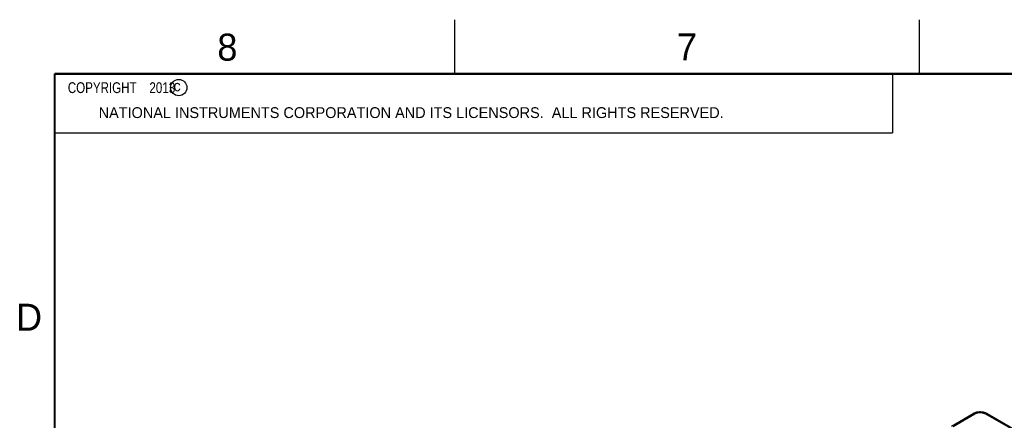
# Model space of a CAD drawing. Header units: inches. Extents: x 0 to 34, y 0 to 22.
# Tile 22 of 67: x 0.2 to 9.3, y 18.3 to 22. Entities that reach past the tile are written whole.
import ezdxf

# ---------------------------------------------------------------- set-up
doc = ezdxf.new("R2010")
doc.units = ezdxf.units.IN
doc.header["$LTSCALE"] = 1.87
doc.header["$MEASUREMENT"] = 0
doc.layers.get('0').update_dxf_attribs({"linetype": 'CONTINUOUS'})
doc.layers.add('DETAIL', color=7, linetype='CONTINUOUS')
doc.styles.get("Standard").update_dxf_attribs({"font": 'txt', "width": 0.8})
doc.styles.add('TEXTSTYLE_2', font='txt')

msp = doc.modelspace()

# ---------------------------------------------------------------- linework, layer by layer
at = {"color": 2, "linetype": 'CONTINUOUS'}
for p, q in [((4.2, 21.5), (4.2, 22)), ((8.5, 21.5), (8.5, 22)), ((0.5, 21.5), (8.25, 21.5)), ((0.5, 21.5), (0.5, 20.9531)), ((8.25, 21.5), (8.25, 20.9531)), ((0.5, 20.9531), (8.25, 20.9531))]:
    msp.add_line(p, q, dxfattribs=at)
at = {"color": 7, "linetype": 'CONTINUOUS'}
for p, q in [((8.7937, 18.2429), (8.9942, 18.3586)), ((8.8086, 18.2413), (9.0092, 18.3572)), ((9.1082, 18.3572), (11.4193, 17.0227)), ((9.1232, 18.3586), (11.4343, 17.0242))]:
    msp.add_line(p, q, dxfattribs=at)
at = {"color": 7, "linetype": 'CONTINUOUS', "const_width": 0.02}
for points in [[(0.5, 21.5), (0.5, 0.5)], [(33.5, 21.5), (0.5, 21.5)]]:
    msp.add_lwpolyline(points, dxfattribs=at)
at = {"color": 7, "linetype": 'CONTINUOUS'}
msp.add_lwpolyline([(9.1232, 18.3586), (9.1158, 18.3625), (9.1077, 18.366), (9.0992, 18.3688), (9.0905, 18.3711), (9.0815, 18.3728), (9.0724, 18.3739), (9.0633, 18.3744), (9.0541, 18.3744), (9.0449, 18.3739), (9.0358, 18.3728), (9.0269, 18.3711), (9.0181, 18.3688), (9.0097, 18.3659), (9.0016, 18.3625), (8.9942, 18.3586)], dxfattribs=at)
at = {"color": 2, "linetype": 'CONTINUOUS'}
msp.add_circle((1.6484, 21.3727), 0.0754, dxfattribs=at)
at = {"color": 7, "linetype": 'CONTINUOUS'}
for points, knots in [([(8.9942, 18.3586), (8.9947, 18.3589), (8.9957, 18.3594), (8.9974, 18.3599), (8.9992, 18.3601), (9.0011, 18.36), (9.0031, 18.3597), (9.0051, 18.3591), (9.0071, 18.3583), (9.0085, 18.3575), (9.0092, 18.3572)], [0, 0, 0, 0, 0.10801, 0.218057, 0.331994, 0.451352, 0.577274, 0.710491, 0.851406, 1, 1, 1, 1]), ([(9.0092, 18.3572), (9.0108, 18.3581), (9.0143, 18.3599), (9.0198, 18.3623), (9.0257, 18.3643), (9.0319, 18.366), (9.0384, 18.3673), (9.045, 18.3683), (9.0518, 18.3689), (9.0587, 18.3691), (9.0655, 18.3689), (9.0723, 18.3683), (9.079, 18.3673), (9.0854, 18.366), (9.0916, 18.3643), (9.0975, 18.3623), (9.1031, 18.3599), (9.1065, 18.3581), (9.1082, 18.3572)], [0, 0, 0, 0, 0.055838, 0.114179, 0.174782, 0.237352, 0.301546, 0.366989, 0.433278, 0.499995, 0.566712, 0.633002, 0.698447, 0.762643, 0.825215, 0.885819, 0.944161, 1, 1, 1, 1]), ([(9.1232, 18.3586), (9.1227, 18.3589), (9.1217, 18.3594), (9.12, 18.3599), (9.1182, 18.3601), (9.1163, 18.36), (9.1143, 18.3597), (9.1123, 18.3591), (9.1102, 18.3583), (9.1089, 18.3576), (9.1082, 18.3572)], [0, 0, 0, 0, 0.10801, 0.218057, 0.331994, 0.451352, 0.577274, 0.710491, 0.851404, 1, 1, 1, 1])]:
    msp.add_open_spline(points, degree=3, knots=knots, dxfattribs=at)

# ---------------------------------------------------------------- texts
at = {"color": 2, "linetype": 'CONTINUOUS', "attachment_point": 1, "line_spacing_factor": 0.9, "style": 'TEXTSTYLE_2'}
for s, insert, char_height, width in [('8', (2.0046, 21.8713), 0.25, 0.25), ('7', (6.2556, 21.8743), 0.25, 0.25), ('c', (1.599, 21.4388), 0.1, 0.1), ('NATIONAL INSTRUMENTS CORPORATION AND ITS LICENSORS.  ALL RIGHTS RESERVED.', (0.9071, 21.1911), 0.1, 7.3), ('D', (0.1424, 19.375), 0.25, 0.25)]:
    msp.add_mtext(s, dxfattribs=dict(at, insert=insert, char_height=char_height, width=width))
at = {"layer": 'DETAIL', "color": 2, "linetype": 'CONTINUOUS', "insert": (0.5625, 21.4219), "char_height": 0.1, "width": 1.52, "attachment_point": 1, "line_spacing_factor": 0.9}
msp.add_mtext('  COPYRIGHT    2013', dxfattribs=at)

doc.saveas('drawing.dxf')
